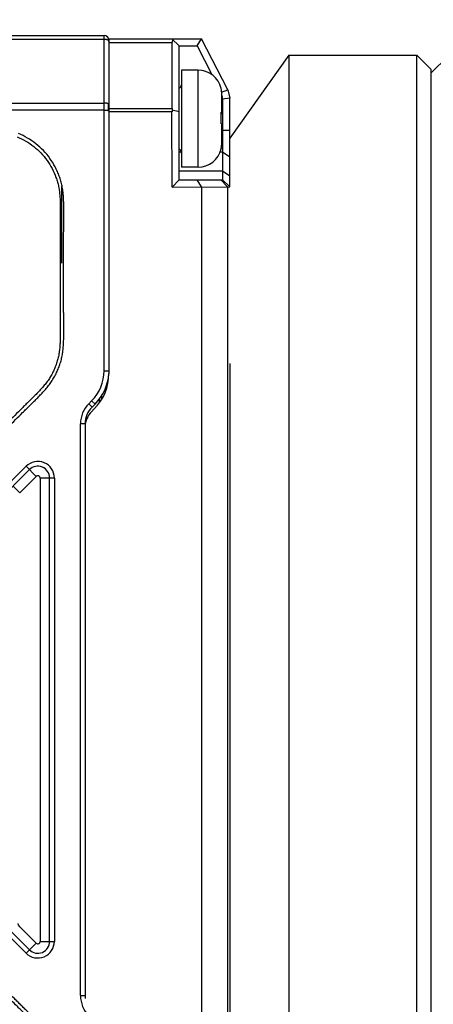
# Model space of a CAD drawing. Header units: millimetres. Extents: x 59 to 396, y 136 to 245.
# Tile 5 of 9: x 206 to 223, y 175 to 217. Entities that reach past the tile are written whole.
import ezdxf
from ezdxf.enums import TextEntityAlignment as Align

# ---------------------------------------------------------------- set-up
doc = ezdxf.new("R2010")
doc.units = ezdxf.units.MM
doc.header["$LTSCALE"] = 23.1
doc.layers.get('0').update_dxf_attribs({"linetype": 'CONTINUOUS'})
doc.layers.add('20_ALL_FEATURES', color=7, linetype='CONTINUOUS')
doc.layers.add('51__DRAFT_DIMS', color=7, linetype='CONTINUOUS')
doc.styles.get("Standard").update_dxf_attribs({"font": 'simfang.ttf'})
doc.dimstyles.new('DIMSTYLE_4', dxfattribs={"dimtxt": 3, "dimasz": 3, "dimexe": 2.5, "dimexo": 0.5, "dimgap": 0.75, "dimtad": 1, "dimdsep": 46, "dimtxsty": 'STANDARD', "dimblk": '_FILLED', "dimblk1": '_FILLED', "dimblk2": '_FILLED', "dimcen": 0.09, "dimclrt": 3, "dimazin": 2, "dimtp": 0.3, "dimtm": 0.3, "dimtfac": 1, "dimtofl": 0, "dimtmove": 0, "dimatfit": 3, "dimldrblk": '_FILLED', "dimfxl": 1, "dimtolj": 1, "dimarcsym": 0})

# ---------------------------------------------------------------- blocks, each defined once
blk = doc.blocks.new('_FILLED')
at = {"color": 0, "linetype": 'ByBlock'}
blk.add_solid([(0, 0), (-1, 0.167), (-1, -0.167)], dxfattribs=at)
blk = doc.blocks.new('*D4')
at = {"layer": '51__DRAFT_DIMS', "color": 4}
for p, q in [((172.942, 208.892), (172.942, 227.04)), ((287.142, 215.005), (287.142, 227.04)), ((172.942, 224.54), (230.042, 224.54)), ((287.142, 224.54), (230.042, 224.54))]:
    blk.add_line(p, q, dxfattribs=at)
at = {"layer": '51__DRAFT_DIMS', "color": 4, "xscale": 3, "yscale": 3, "zscale": 3, "rotation": 180}
blk.add_blockref('_FILLED', (172.942, 224.54), dxfattribs=at)
at = {"layer": '51__DRAFT_DIMS', "color": 4, "xscale": 3, "yscale": 3, "zscale": 3}
blk.add_blockref('_FILLED', (287.142, 224.54), dxfattribs=at)
at = {"layer": '51__DRAFT_DIMS', "color": 3}
blk.add_text('114.2', height=3, dxfattribs=at).set_placement((230.042, 225.29), align=Align.CENTER)
blk = doc.blocks.new('*D5')
at = {"layer": '51__DRAFT_DIMS', "color": 4}
for p, q in [((171.242, 195.53), (171.242, 240.614)), ((287.142, 215.005), (287.142, 240.614)), ((171.242, 238.114), (229.192, 238.114)), ((287.142, 238.114), (229.192, 238.114))]:
    blk.add_line(p, q, dxfattribs=at)
at = {"layer": '51__DRAFT_DIMS', "color": 4, "xscale": 3, "yscale": 3, "zscale": 3, "rotation": 180}
blk.add_blockref('_FILLED', (171.242, 238.114), dxfattribs=at)
at = {"layer": '51__DRAFT_DIMS', "color": 4, "xscale": 3, "yscale": 3, "zscale": 3}
blk.add_blockref('_FILLED', (287.142, 238.114), dxfattribs=at)
at = {"layer": '51__DRAFT_DIMS', "color": 3}
blk.add_text('115.9', height=3, dxfattribs=at).set_placement((229.192, 238.864), align=Align.CENTER)

msp = doc.modelspace()

# ---------------------------------------------------------------- linework, layer by layer
at = {"layer": '20_ALL_FEATURES', "color": 7}
for p, q in [((180.942, 216.392), (209.342, 216.392)), ((209.542, 216.246), (209.542, 202.095)), ((209.542, 216.246), (213.452, 216.246)), ((212.505, 215.946), (212.205, 216.246)), ((212.205, 216.08), (212.206, 213.299)), ((213.268, 215.946), (213.452, 216.246)), ((214.557, 214.087), (213.452, 216.246)), ((212.507, 210.285), (212.505, 215.946)), ((212.505, 215.946), (213.268, 215.946)), ((213.268, 215.946), (213.888, 214.735)), ((217.142, 215.555), (214.642, 212.055)), ((217.142, 215.555), (217.142, 159.955)), ((217.142, 215.555), (222.542, 215.555)), ((222.542, 159.955), (222.542, 215.555)), ((222.542, 215.555), (223.142, 214.955)), ((223.142, 214.805), (223.842, 215.505)), ((213.305, 214.923), (212.605, 214.923)), ((212.605, 214.922), (212.606, 210.823)), ((223.142, 160.555), (223.142, 214.955)), ((214.28, 214.147), (214.28, 214.148)), ((214.301, 213.992), (214.557, 214.087)), ((214.557, 214.087), (214.642, 213.735)), ((214.306, 213.136), (214.306, 213.899)), ((214.306, 213.85), (214.342, 213.699)), ((214.642, 213.735), (214.342, 213.699)), ((214.342, 213.699), (214.342, 210.286)), ((214.642, 209.986), (214.642, 213.735)), ((212.207, 209.985), (212.206, 213.165)), ((212.506, 213.165), (212.214, 213.234)), ((214.306, 213.136), (214.276, 213.136)), ((214.306, 213.098), (214.306, 213.133)), ((214.306, 211.847), (214.306, 212.648)), ((214.281, 211.599), (214.281, 211.598)), ((213.306, 210.823), (212.606, 210.823)), ((212.507, 210.285), (212.207, 209.985)), ((212.507, 210.285), (214.342, 210.286)), ((213.452, 209.986), (213.275, 210.285)), ((214.545, 209.986), (214.264, 210.286)), ((214.342, 210.286), (214.642, 209.986)), ((207.542, 210.007), (207.542, 206.764)), ((212.207, 209.985), (214.642, 209.986)), ((213.452, 209.986), (213.452, 165.518)), ((214.545, 209.986), (214.545, 165.518)), ((214.642, 202.532), (214.642, 172.255)), ((209.142, 200.862), (209.142, 201.021)), ((208.806, 200.488), (208.927, 200.61)), ((208.956, 200.807), (208.835, 200.685)), ((208.542, 199.978), (208.542, 175.68)), ((206.188, 198.039), (204.596, 196.446)), ((207.042, 178.099), (207.042, 197.685)), ((204.596, 179.339), (206.188, 177.746))]:
    msp.add_line(p, q, dxfattribs=at)
at = {"layer": '20_ALL_FEATURES', "color": 4}
for p, q in [((209.342, 216.226), (180.942, 216.226)), ((209.342, 202.221), (209.342, 216.392)), ((212.205, 216.08), (209.542, 216.08)), ((213.306, 210.823), (213.305, 214.923)), ((180.942, 213.53), (209.342, 213.53)), ((209.342, 213.238), (180.942, 213.238)), ((209.542, 213.299), (212.206, 213.299)), ((212.206, 213.165), (209.542, 213.165)), ((214.306, 213.109), (214.277, 213.109)), ((214.306, 212.383), (214.642, 212.383)), ((212.602, 211.463), (212.506, 211.463)), ((214.342, 211.464), (214.239, 211.464)), ((214.642, 211.252), (214.342, 211.464)), ((212.506, 210.666), (214.342, 210.667)), ((214.342, 210.667), (214.642, 210.455)), ((209.342, 202.221), (209.542, 202.221)), ((209.242, 201.013), (209.242, 201.167)), ((208.815, 200.948), (208.693, 200.827)), ((208.693, 200.827), (208.835, 200.685)), ((208.956, 200.807), (208.815, 200.948)), ((208.342, 175.807), (208.342, 199.978)), ((208.542, 199.978), (208.342, 199.978)), ((206.047, 198.18), (204.454, 196.587)), ((206.471, 197.756), (206.047, 198.18)), ((205.778, 197.063), (206.471, 197.756)), ((206.642, 197.685), (206.642, 178.099)), ((207.242, 197.685), (206.642, 197.685)), ((207.242, 197.685), (207.242, 178.099)), ((205.496, 197.346), (205.778, 197.063)), ((204.454, 179.197), (206.047, 177.604)), ((206.471, 178.029), (205.778, 178.722)), ((206.047, 177.604), (206.471, 178.029)), ((206.642, 178.099), (207.242, 178.099)), ((208.342, 175.807), (208.542, 175.807))]:
    msp.add_line(p, q, dxfattribs=at)
at = {"layer": '20_ALL_FEATURES', "color": 7}
for centre, radius, start, end in [((209.342, 216.192), 0.2, 0, 90), ((213.306, 213.923), 1, 13.0057, 90.0152), ((212.405, 214.322), 0.2, 300.0152, 355.0152), ((213.267, 213.899), 1.039, 359.9611, 13.8775), ((207.688, 212.902), 6.592, 357.8425, 2.1879), ((207.694, 212.839), 6.586, 358.3912, 0.2966), ((213.262, 211.859), 1.044, 346.1875, 0.0345), ((213.266, 211.846), 1.041, 347.6963, 0.0596), ((212.406, 211.422), 0.2, 0.0152, 60.0152), ((213.306, 211.823), 1, 270.0152, 347.0246), ((213.278, 211.844), 1.028, 346.6373, 346.8026), ((213.276, 211.844), 1.029, 346.8028, 347.6845), ((207.442, 202.095), 2.1, 315, 360), ((207.542, 202.221), 2, 315, 356.6667), ((209.542, 199.978), 1, 135, 180), ((209.442, 199.852), 0.9, 135, 180), ((206.542, 197.685), 0.5, 0, 135), ((206.542, 178.099), 0.5, 225, 360)]:
    msp.add_arc(centre, radius, start, end, dxfattribs=at)
at = {"layer": '20_ALL_FEATURES', "color": 4}
for centre, radius, start, end in [((207.829, 213.356), 1.703, 358.3642, 4.903), ((207.782, 213.357), 1.75, 355.1552, 358.3623), ((207.542, 202.221), 1.8, 315, 360), ((209.542, 199.978), 1.2, 135, 180), ((206.542, 197.685), 0.7, 360, 135), ((206.542, 197.685), 0.1, 0.0043, 135.0293), ((206.542, 178.099), 0.7, 225, 0), ((206.542, 178.099), 0.1, 225.0045, 0.0355), ((209.542, 175.807), 1.2, 180, 225)]:
    msp.add_arc(centre, radius, start, end, dxfattribs=at)
at = {"layer": '20_ALL_FEATURES', "color": 7}
for centre, major_axis, ratio, start_param, end_param in [((212.505, 215.946), (0.255, -0.255), 0.617475, 3.141457, 3.694881), ((212.506, 213.165), (0.255, -0.255), 0.617475, -2.588304, -2.356451), ((212.506, 213.165), (0.212, -0.212), 0.999738, -2.588566, -2.356198)]:
    msp.add_ellipse(centre, major_axis=major_axis, ratio=ratio, start_param=start_param, end_param=end_param, dxfattribs=at)
at = {"layer": '20_ALL_FEATURES', "color": 4}
for points, knots in [([(209.542, 216.137), (209.542, 216.143), (209.539, 216.156), (209.527, 216.173), (209.508, 216.188), (209.482, 216.201), (209.452, 216.212), (209.405, 216.223), (209.368, 216.226), (209.342, 216.226)], [0, 0, 0, 0, 0.075956, 0.162137, 0.264567, 0.384972, 0.522209, 0.673341, 1, 1, 1, 1]), ([(209.526, 213.501), (209.522, 213.504), (209.512, 213.508), (209.487, 213.516), (209.449, 213.524), (209.398, 213.529), (209.361, 213.53), (209.342, 213.53)], [0, 0, 0, 0, 0.078791, 0.174541, 0.410717, 0.6931, 1, 1, 1, 1]), ([(209.542, 213.483), (209.542, 213.486), (209.539, 213.492), (209.533, 213.497), (209.529, 213.5), (209.526, 213.501)], [0, 0, 0, 0, 0.402911, 0.672232, 1, 1, 1, 1]), ([(209.342, 213.238), (209.361, 213.238), (209.398, 213.237), (209.449, 213.232), (209.487, 213.224), (209.512, 213.216), (209.522, 213.212), (209.526, 213.209)], [0, 0, 0, 0, 0.3069, 0.589283, 0.825459, 0.921209, 1, 1, 1, 1]), ([(209.526, 213.209), (209.529, 213.208), (209.534, 213.205), (209.54, 213.199), (209.542, 213.194), (209.542, 213.191)], [0, 0, 0, 0, 0.322785, 0.703205, 1, 1, 1, 1]), ([(202.632, 187.892), (202.632, 188.173), (202.632, 188.736), (202.632, 189.579), (202.632, 190.422), (202.632, 191.265), (202.632, 192.108), (202.632, 192.811), (202.632, 193.373), (202.632, 193.795), (202.632, 194.217), (202.632, 194.638), (202.632, 195.06), (202.631, 195.411), (202.631, 195.692), (202.631, 195.903), (202.63, 196.114), (202.63, 196.325), (202.63, 196.5), (202.63, 196.623), (202.63, 196.693), (202.631, 196.745), (202.631, 196.798), (202.633, 196.849), (202.636, 196.899), (202.642, 196.948), (202.652, 196.997), (202.668, 197.062), (202.688, 197.125), (202.714, 197.186), (202.737, 197.231), (202.761, 197.275), (202.788, 197.317), (202.816, 197.358), (202.848, 197.396), (202.882, 197.433), (202.918, 197.471), (202.954, 197.508), (203.004, 197.558), (203.066, 197.62), (203.14, 197.694), (203.24, 197.793), (203.364, 197.917), (203.514, 198.066), (203.663, 198.215), (203.812, 198.364), (203.961, 198.513), (204.16, 198.712), (204.408, 198.96), (204.706, 199.258), (205.004, 199.557), (205.303, 199.855), (205.601, 200.152), (205.85, 200.4), (206.049, 200.598), (206.199, 200.747), (206.349, 200.895), (206.499, 201.043), (206.648, 201.194), (206.793, 201.349), (206.933, 201.51), (207.065, 201.678), (207.185, 201.856), (207.29, 202.043), (207.38, 202.238), (207.458, 202.437), (207.525, 202.641), (207.574, 202.85), (207.604, 203.062), (207.623, 203.275), (207.634, 203.487), (207.638, 203.699), (207.637, 203.91), (207.636, 204.121), (207.635, 204.332), (207.634, 204.543), (207.633, 204.754), (207.633, 205.035), (207.632, 205.386), (207.631, 205.808), (207.631, 206.229), (207.631, 206.651), (207.631, 207.072), (207.632, 207.494), (207.633, 207.915), (207.634, 208.267), (207.635, 208.548), (207.636, 208.759), (207.637, 208.97), (207.638, 209.181), (207.633, 209.393), (207.622, 209.606), (207.602, 209.818), (207.569, 210.03), (207.517, 210.238), (207.45, 210.442), (207.37, 210.641), (207.246, 210.898), (207.059, 211.203), (206.784, 211.533), (206.466, 211.822), (206.112, 212.065), (205.855, 212.193), (205.723, 212.247)], [0, 0, 0, 0, 0.031188, 0.062376, 0.093564, 0.124751, 0.155939, 0.187127, 0.202721, 0.218316, 0.23391, 0.249504, 0.265099, 0.280693, 0.28849, 0.296288, 0.304085, 0.311882, 0.319678, 0.323569, 0.325511, 0.327449, 0.32938, 0.33129, 0.333153, 0.334965, 0.336795, 0.338664, 0.342357, 0.344173, 0.346018, 0.347885, 0.349746, 0.351559, 0.353386, 0.355269, 0.357189, 0.359122, 0.361062, 0.364951, 0.368847, 0.372746, 0.380544, 0.388342, 0.396139, 0.403937, 0.411735, 0.419532, 0.435127, 0.45072, 0.466314, 0.481907, 0.497499, 0.51309, 0.520886, 0.528681, 0.536476, 0.544278, 0.55212, 0.559972, 0.567844, 0.575747, 0.583691, 0.591631, 0.599544, 0.607447, 0.615376, 0.623322, 0.631246, 0.639129, 0.646986, 0.654834, 0.662654, 0.670449, 0.678246, 0.686042, 0.693838, 0.701634, 0.717227, 0.732819, 0.748412, 0.764004, 0.779597, 0.795189, 0.810782, 0.826374, 0.83417, 0.841966, 0.849763, 0.857587, 0.865436, 0.873294, 0.881182, 0.889112, 0.897055, 0.904978, 0.912894, 0.920809, 0.936643, 0.952481, 0.968316, 0.984154, 1, 1, 1, 1]), ([(205.667, 212.11), (205.792, 212.058), (206.037, 211.937), (206.374, 211.706), (206.676, 211.43), (206.938, 211.116), (207.152, 210.768), (207.29, 210.456), (207.375, 210.198), (207.424, 210), (207.455, 209.799), (207.474, 209.594), (207.485, 209.387), (207.49, 209.179), (207.489, 208.97), (207.488, 208.759), (207.487, 208.548), (207.486, 208.267), (207.485, 207.916), (207.484, 207.494), (207.483, 207.073), (207.483, 206.651), (207.483, 206.229), (207.483, 205.807), (207.484, 205.386), (207.484, 205.034), (207.485, 204.753), (207.486, 204.542), (207.487, 204.332), (207.488, 204.121), (207.489, 203.91), (207.49, 203.701), (207.486, 203.492), (207.475, 203.285), (207.457, 203.08), (207.428, 202.878), (207.382, 202.68), (207.319, 202.486), (207.243, 202.297), (207.158, 202.111), (207.059, 201.933), (206.945, 201.764), (206.818, 201.604), (206.683, 201.448), (206.541, 201.296), (206.394, 201.147), (206.245, 201), (206.095, 200.852), (205.945, 200.703), (205.745, 200.505), (205.496, 200.257), (205.198, 199.96), (204.9, 199.661), (204.602, 199.363), (204.304, 199.065), (204.055, 198.816), (203.856, 198.618), (203.707, 198.469), (203.558, 198.32), (203.409, 198.171), (203.26, 198.022), (203.135, 197.898), (203.036, 197.799), (202.961, 197.725), (202.898, 197.662), (202.849, 197.612), (202.811, 197.573), (202.773, 197.534), (202.735, 197.492), (202.698, 197.447), (202.665, 197.4), (202.634, 197.35), (202.606, 197.301), (202.579, 197.249), (202.549, 197.177), (202.526, 197.104), (202.507, 197.029), (202.496, 196.972), (202.488, 196.914), (202.485, 196.857), (202.483, 196.802), (202.482, 196.695), (202.482, 196.536), (202.482, 196.324), (202.482, 196.114), (202.483, 195.903), (202.483, 195.692), (202.483, 195.411), (202.483, 195.06), (202.484, 194.638), (202.484, 194.216), (202.484, 193.795), (202.484, 193.373), (202.484, 192.811), (202.484, 192.108), (202.484, 191.265), (202.484, 190.422), (202.484, 189.579), (202.484, 188.736), (202.484, 188.173), (202.484, 187.892)], [0, 0, 0, 0, 0.015168, 0.030344, 0.045523, 0.06069, 0.075859, 0.091056, 0.09864, 0.106183, 0.113752, 0.121412, 0.129134, 0.136876, 0.144668, 0.152518, 0.160367, 0.168217, 0.183915, 0.199614, 0.215312, 0.231011, 0.24671, 0.262408, 0.278107, 0.293806, 0.301655, 0.309505, 0.317354, 0.325203, 0.333054, 0.340856, 0.348598, 0.356325, 0.363994, 0.371578, 0.379112, 0.386683, 0.394313, 0.401921, 0.409472, 0.417013, 0.42464, 0.432334, 0.440069, 0.447824, 0.455662, 0.463514, 0.471365, 0.479216, 0.494917, 0.510616, 0.526314, 0.542011, 0.557707, 0.573401, 0.581248, 0.589095, 0.596941, 0.604788, 0.612633, 0.620479, 0.624402, 0.628332, 0.632275, 0.634255, 0.636249, 0.63827, 0.640358, 0.642546, 0.644757, 0.646886, 0.649004, 0.65116, 0.653366, 0.657671, 0.659787, 0.661969, 0.664181, 0.666305, 0.668344, 0.670343, 0.678242, 0.686093, 0.69394, 0.701787, 0.709634, 0.717482, 0.733176, 0.748871, 0.764566, 0.780261, 0.795956, 0.811651, 0.843043, 0.874434, 0.905826, 0.937217, 0.968609, 1, 1, 1, 1]), ([(207.259, 165.268), (207.294, 165.353), (207.342, 165.482), (207.393, 165.66), (207.425, 165.797), (207.447, 165.938), (207.469, 166.124), (207.483, 166.336), (207.488, 166.532), (207.489, 166.667), (207.489, 166.757), (207.489, 166.845), (207.488, 166.963), (207.487, 167.11), (207.487, 167.287), (207.486, 167.526), (207.485, 167.826), (207.484, 168.189), (207.483, 168.553), (207.483, 168.918), (207.482, 169.284), (207.483, 169.649), (207.483, 170.012), (207.485, 170.373), (207.486, 170.671), (207.487, 170.908), (207.488, 171.083), (207.489, 171.258), (207.491, 171.433), (207.492, 171.617), (207.489, 171.784), (207.484, 171.935), (207.475, 172.118), (207.46, 172.312), (207.437, 172.512), (207.414, 172.663), (207.384, 172.811), (207.336, 173.002), (207.275, 173.188), (207.204, 173.371), (207.147, 173.507), (207.086, 173.64), (206.998, 173.816), (206.898, 173.987), (206.785, 174.152), (206.662, 174.314), (206.507, 174.5), (206.33, 174.696), (206.176, 174.858), (206.061, 174.972), (205.976, 175.056), (205.894, 175.137), (205.791, 175.238), (205.625, 175.402), (205.416, 175.609), (205.164, 175.859), (204.91, 176.112), (204.655, 176.368), (204.398, 176.625), (204.139, 176.884), (203.878, 177.145), (203.616, 177.407), (203.397, 177.626), (203.221, 177.801), (203.089, 177.933), (202.961, 178.06), (202.861, 178.16), (202.791, 178.232), (202.751, 178.275), (202.717, 178.314), (202.679, 178.363), (202.644, 178.416), (202.612, 178.473), (202.589, 178.517), (202.567, 178.563), (202.543, 178.625), (202.523, 178.69), (202.508, 178.753), (202.498, 178.799), (202.491, 178.844), (202.487, 178.893), (202.484, 178.948), (202.482, 179.045), (202.481, 179.186), (202.482, 179.37), (202.482, 179.562), (202.482, 179.754), (202.482, 179.947), (202.483, 180.139), (202.483, 180.395), (202.483, 180.714), (202.483, 181.095), (202.484, 181.476), (202.484, 181.856), (202.484, 182.236), (202.484, 182.74), (202.484, 183.37), (202.484, 184.124), (202.484, 184.877), (202.484, 185.63), (202.484, 186.384), (202.483, 187.138), (202.483, 187.641), (202.483, 187.892)], [0, 0, 0, 0, 0.011246, 0.016871, 0.022595, 0.02847, 0.034376, 0.04547, 0.0545, 0.058357, 0.06199, 0.065556, 0.069133, 0.076325, 0.083567, 0.090851, 0.105533, 0.120333, 0.135213, 0.150137, 0.165066, 0.179963, 0.194791, 0.209512, 0.224089, 0.231312, 0.238484, 0.245602, 0.25266, 0.259894, 0.268186, 0.273039, 0.278471, 0.290534, 0.296843, 0.303129, 0.309266, 0.315282, 0.327242, 0.33324, 0.339242, 0.345238, 0.35122, 0.363244, 0.369436, 0.375745, 0.388123, 0.399123, 0.407998, 0.415484, 0.419012, 0.422534, 0.429609, 0.436725, 0.451072, 0.465565, 0.480191, 0.494938, 0.509795, 0.524749, 0.53979, 0.554904, 0.570081, 0.577689, 0.585308, 0.592892, 0.599804, 0.602681, 0.605064, 0.607091, 0.608935, 0.612742, 0.6148, 0.616862, 0.618912, 0.620963, 0.625093, 0.627109, 0.628984, 0.630788, 0.632708, 0.634932, 0.637641, 0.644466, 0.652242, 0.660119, 0.667984, 0.675835, 0.683674, 0.691502, 0.707122, 0.722701, 0.738242, 0.753748, 0.769224, 0.784672, 0.815502, 0.846267, 0.876993, 0.907709, 0.938441, 0.969206, 1, 1, 1, 1]), ([(207.397, 165.212), (207.421, 165.271), (207.468, 165.393), (207.526, 165.579), (207.571, 165.769), (207.601, 165.962), (207.62, 166.155), (207.631, 166.348), (207.637, 166.541), (207.638, 166.734), (207.636, 166.926), (207.636, 167.118), (207.635, 167.31), (207.634, 167.565), (207.633, 167.885), (207.631, 168.396), (207.631, 169.036), (207.631, 169.675), (207.632, 170.186), (207.634, 170.57), (207.635, 170.89), (207.637, 171.145), (207.638, 171.337), (207.64, 171.529), (207.639, 171.722), (207.634, 171.915), (207.621, 172.172), (207.598, 172.429), (207.56, 172.685), (207.508, 172.939), (207.432, 173.187), (207.34, 173.429), (207.239, 173.667), (207.123, 173.899), (206.987, 174.12), (206.875, 174.279), (206.756, 174.432), (206.632, 174.581), (206.504, 174.726), (206.373, 174.867), (206.239, 175.006), (206.102, 175.141), (205.965, 175.275), (205.828, 175.41), (205.692, 175.545), (205.51, 175.725), (205.283, 175.95), (205.012, 176.221), (204.74, 176.492), (204.469, 176.763), (204.198, 177.034), (203.972, 177.261), (203.791, 177.441), (203.656, 177.577), (203.52, 177.713), (203.384, 177.848), (203.271, 177.961), (203.18, 178.051), (203.112, 178.119), (203.044, 178.186), (202.977, 178.254), (202.921, 178.31), (202.878, 178.356), (202.847, 178.39), (202.818, 178.425), (202.792, 178.462), (202.767, 178.5), (202.737, 178.552), (202.71, 178.606), (202.688, 178.662), (202.673, 178.705), (202.661, 178.749), (202.65, 178.794), (202.642, 178.838), (202.636, 178.883), (202.633, 178.929), (202.631, 178.991), (202.63, 179.07), (202.63, 179.166), (202.63, 179.261), (202.63, 179.357), (202.63, 179.485), (202.63, 179.645), (202.63, 179.837), (202.631, 180.028), (202.631, 180.284), (202.631, 180.604), (202.631, 180.987), (202.632, 181.371), (202.632, 181.755), (202.632, 182.138), (202.632, 182.65), (202.632, 183.289), (202.632, 184.056), (202.632, 184.824), (202.632, 185.591), (202.632, 186.358), (202.632, 187.125), (202.632, 187.637), (202.632, 187.892)], [0, 0, 0, 0, 0.007911, 0.015851, 0.023807, 0.031746, 0.039646, 0.047519, 0.055379, 0.063229, 0.071039, 0.078846, 0.086652, 0.094459, 0.110072, 0.125684, 0.156909, 0.188134, 0.203746, 0.219358, 0.234969, 0.242775, 0.250581, 0.258396, 0.266246, 0.274098, 0.281951, 0.297692, 0.305596, 0.31352, 0.329347, 0.337238, 0.345122, 0.360935, 0.368861, 0.376777, 0.384668, 0.392539, 0.400398, 0.40825, 0.416105, 0.423938, 0.431744, 0.439548, 0.447353, 0.455157, 0.470768, 0.48638, 0.501992, 0.517606, 0.53322, 0.548835, 0.556643, 0.564451, 0.57226, 0.580068, 0.587877, 0.591782, 0.595685, 0.599584, 0.603475, 0.607349, 0.609266, 0.611147, 0.612979, 0.614795, 0.616647, 0.618518, 0.622205, 0.624027, 0.625874, 0.627741, 0.629609, 0.631436, 0.633252, 0.635112, 0.637019, 0.640887, 0.644776, 0.648673, 0.652575, 0.656479, 0.664287, 0.672094, 0.679901, 0.687709, 0.703324, 0.718938, 0.734553, 0.750168, 0.765783, 0.781397, 0.812627, 0.843856, 0.875085, 0.906314, 0.937542, 0.968771, 1, 1, 1, 1]), ([(205.778, 178.722), (205.759, 178.741), (205.734, 178.773), (205.713, 178.823), (205.708, 178.85), (205.708, 178.863)], [0, 0, 0, 0, 0.49978, 0.750231, 1, 1, 1, 1])]:
    msp.add_open_spline(points, degree=3, knots=knots, dxfattribs=at)
at = {"layer": '20_ALL_FEATURES', "color": 7}
for points, knots in [([(214.28, 214.148), (214.28, 214.148), (214.28, 214.149), (214.278, 214.149), (214.277, 214.149), (214.276, 214.149), (214.275, 214.148)], [0, 0, 0, 0, 0.185053, 0.375007, 0.635189, 1, 1, 1, 1]), ([(214.277, 214.14), (214.278, 214.141), (214.279, 214.143), (214.28, 214.146), (214.28, 214.147)], [0, 0, 0, 0, 0.610946, 1, 1, 1, 1]), ([(214.306, 213.148), (214.306, 213.148), (214.305, 213.149), (214.303, 213.15), (214.297, 213.151), (214.288, 213.153), (214.28, 213.154), (214.276, 213.154)], [0, 0, 0, 0, 0.028906, 0.080358, 0.267955, 0.574127, 1, 1, 1, 1]), ([(214.278, 213.092), (214.282, 213.092), (214.289, 213.093), (214.298, 213.095), (214.303, 213.096), (214.305, 213.097), (214.306, 213.098), (214.306, 213.098)], [0, 0, 0, 0, 0.425197, 0.730955, 0.918598, 0.970375, 1, 1, 1, 1]), ([(214.276, 212.654), (214.28, 212.654), (214.288, 212.653), (214.297, 212.651), (214.303, 212.65), (214.305, 212.649), (214.306, 212.648), (214.306, 212.648)], [0, 0, 0, 0, 0.425873, 0.732045, 0.919642, 0.971094, 1, 1, 1, 1]), ([(214.276, 211.61), (214.277, 211.608), (214.279, 211.604), (214.281, 211.6), (214.281, 211.599)], [0, 0, 0, 0, 0.632659, 1, 1, 1, 1])]:
    msp.add_open_spline(points, degree=3, knots=knots, dxfattribs=at)

# ---------------------------------------------------------------- dimensions: what is measured, and where the dimension line sits
at = {"layer": '51__DRAFT_DIMS', "color": 4}
for base, p1, picture, middle in [((287.142, 238.114), (171.242, 195.03), '*D5', (229.286, 238.114)), ((287.142, 224.54), (172.942, 208.392), '*D4', (230.118, 224.54))]:
    dim = msp.add_linear_dim(base=base, p1=p1, p2=(287.142, 214.505), dimstyle='DIMSTYLE_4', dxfattribs=at)
    dim.commit()
    dim.dimension.update_dxf_attribs({"geometry": picture, "text_midpoint": middle, "dimtype": 160})

doc.saveas('drawing.dxf')
